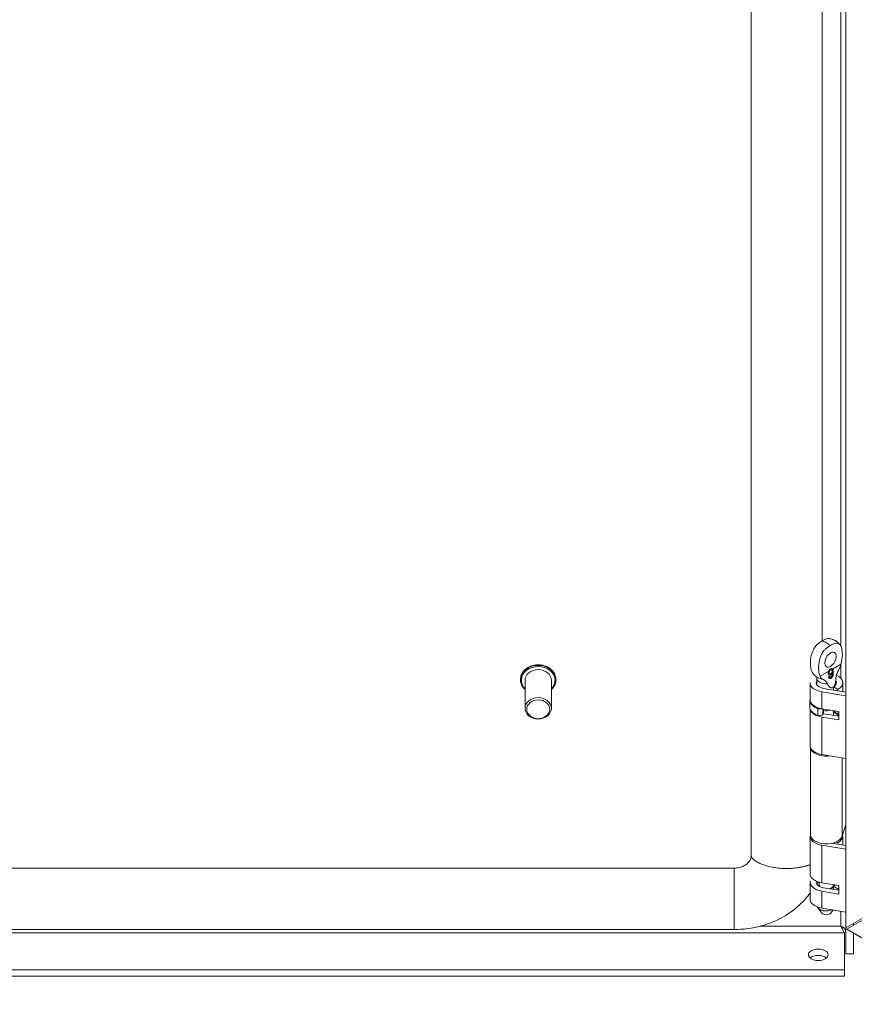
# Model space of a CAD drawing. Header units: inches. Extents: x 2 to 122, y 2 to 77.
# Tile 10 of 14: x 93.86 to 98.12, y 66.69 to 71.71. Entities that reach past the tile are written whole.
import ezdxf

# ---------------------------------------------------------------- set-up
doc = ezdxf.new("R2010")
doc.units = ezdxf.units.IN
doc.header["$LTSCALE"] = 7.5
doc.header["$MEASUREMENT"] = 0
doc.layers.add('Visible (ANSI)', color=7, linetype='Continuous', lineweight=5)
doc.layers.add('Visible Narrow (ANSI)', color=7, linetype='Continuous', lineweight=5)

msp = doc.modelspace()

# ---------------------------------------------------------------- linework, layer by layer
at = {"layer": 'Visible (ANSI)'}
for p, q in [((98.07426, 67.08287), (98.07426, 75.26524)), ((97.59223, 75.20509), (97.59223, 67.4507)), ((97.95266, 74.15771), (97.95266, 68.54493)), ((98.07345, 68.32142), (98.07345, 74.1442)), ((97.99621, 68.39755), (97.99659, 68.39733)), ((98.00173, 68.39824), (98.00211, 68.39802)), ((98.00926, 68.38892), (98.01008, 68.38845)), ((96.41568, 68.34671), (96.41568, 68.34872)), ((96.43898, 68.20141), (96.43898, 68.34424)), ((96.57291, 68.20141), (96.57291, 68.34424)), ((96.59622, 68.34671), (96.59622, 68.34872)), ((97.92672, 68.3538), (97.92672, 68.3213)), ((97.98864, 68.38333), (97.98916, 68.38303)), ((97.99085, 68.37754), (97.99171, 68.37704)), ((97.9909, 68.36217), (97.99318, 68.36085)), ((97.99505, 68.3725), (97.99647, 68.37167)), ((97.99528, 68.35732), (97.99858, 68.35541)), ((98.00435, 68.3837), (98.00532, 68.38314)), ((98.00509, 68.36801), (98.00767, 68.36652)), ((98.02315, 68.3538), (98.02315, 68.3213)), ((97.89162, 68.24592), (97.89162, 68.33203)), ((97.96069, 68.30335), (98.07426, 68.28454)), ((98.01147, 68.29494), (98.01147, 68.31093)), ((98.03384, 68.29802), (98.01147, 68.31093)), ((98.03384, 68.29124), (98.03384, 68.29802)), ((98.05824, 68.28719), (98.05824, 68.33203)), ((98.07345, 68.28468), (98.07345, 68.32142)), ((98.07426, 68.32142), (98.07345, 68.32142)), ((97.89057, 68.24169), (97.89057, 68.20725)), ((98.07426, 68.26554), (97.95196, 68.28579)), ((97.89162, 68.01185), (97.89162, 68.19957)), ((98.03917, 68.18525), (97.95196, 68.19969)), ((97.96059, 68.19826), (97.96059, 68.17975)), ((98.03917, 68.14219), (97.95196, 68.15664)), ((97.95691, 68.17098), (97.95994, 68.17706)), ((97.96069, 68.1742), (98.03917, 68.1612)), ((98.01147, 68.16578), (98.01147, 68.18178)), ((98.03384, 68.16886), (98.01147, 68.18178)), ((98.01271, 68.18466), (98.02032, 68.1801)), ((98.03384, 68.16208), (98.03384, 68.16886)), ((98.03917, 68.14219), (98.03917, 68.18525)), ((97.89321, 67.55869), (97.89321, 68.00252)), ((98.07426, 67.94536), (97.95196, 67.96561)), ((98.07345, 67.50259), (98.07345, 67.94549)), ((98.07345, 67.60952), (98.05542, 67.5505)), ((97.89162, 67.35891), (97.89162, 67.54994)), ((98.05824, 67.50511), (98.05824, 67.54994)), ((98.07426, 67.48345), (97.95196, 67.50371)), ((98.00269, 67.51431), (98.07426, 67.50245)), ((98.01147, 67.51285), (98.01147, 67.51648)), ((98.03384, 67.51593), (98.02465, 67.52124)), ((98.03384, 67.50915), (98.03384, 67.51593)), ((97.50459, 67.38734), (90.1503, 67.38734)), ((97.89162, 67.22976), (97.89162, 67.31586)), ((97.93802, 67.30191), (97.93802, 67.31579)), ((98.03917, 67.29824), (97.95196, 67.31268)), ((97.96069, 67.28719), (98.03917, 67.27419)), ((98.01147, 67.27877), (98.01147, 67.29477)), ((98.03384, 67.28185), (98.01147, 67.29477)), ((98.01184, 67.30191), (98.01184, 67.30276)), ((98.03917, 67.29824), (98.03917, 67.25518)), ((98.03917, 67.25518), (97.95196, 67.26963)), ((98.03384, 67.27507), (98.03384, 67.28185)), ((97.95195, 67.15821), (97.93092, 67.18536)), ((98.07426, 67.16327), (97.95196, 67.18352)), ((97.99792, 67.15821), (98.01007, 67.1739)), ((98.07345, 67.1461), (98.07345, 67.1634)), ((98.07345, 66.9506), (98.07345, 67.1461)), ((98.07426, 67.1461), (98.07345, 67.1461)), ((98.18136, 67.14471), (98.07426, 67.08287)), ((98.07844, 67.07562), (98.18555, 67.13746)), ((98.11309, 67.10529), (98.11309, 67.09563)), ((97.50459, 67.07423), (90.1503, 67.07423)), ((98.06753, 67.05684), (98.06753, 66.86844)), ((103.64935, 63.85925), (98.07844, 67.07562)), ((98.11309, 67.05562), (98.11309, 66.9506)), ((98.11309, 66.9506), (98.07345, 66.9506)), ((89.65419, 66.86844), (98.06753, 66.86844)), ((89.65419, 66.83607), (98.06753, 66.83607)), ((98.06753, 66.86844), (98.06753, 66.83607))]:
    msp.add_line(p, q, dxfattribs=at)
for centre, major_axis, ratio in [((97.99577, 68.44951), (0.02089, 0.03619), 0.5773503), ((96.50595, 68.20141), (-0.06696, 0), 0.8164966), ((96.50595, 68.19655), (-0.05855, 0), 0.8164966), ((97.9336, 66.94577), (-0.05036, 0), 0.5773503)]:
    msp.add_ellipse(centre, major_axis=major_axis, ratio=ratio, dxfattribs=at)
for centre, major_axis, ratio, start_param, end_param in [((97.9541, 68.47357), (-0.02089, -0.03619), 0.5773503, 1.4959707, 1.6456219), ((96.50595, 68.34424), (-0.06696, 0), 0.8164966, 3.1415927, 6.2831853), ((97.97493, 68.33203), (-0.05167, 0), 0.5773503, 5.9152201, 7.5746163), ((98.4075, 68.41441), (1.90047, 1.30685), 0.0856919, 1.7325561, 1.7351679), ((97.97493, 68.33203), (0.05167, 0), 0.5773503, 5.4977871, 6.6511505), ((97.97493, 68.33203), (0.08331, 0), 0.5773503, 5.4977871, 7.1939499), ((97.97493, 68.33203), (-0.08331, 0), 0.5773503, 6.272533, 7.5746163), ((97.97493, 68.24169), (-0.08436, 0), 0.5773503, 6.2803254, 7.3219361), ((97.97493, 68.24592), (-0.08331, 0), 0.5773503, 0, 1.291431), ((97.97493, 68.20725), (-0.08436, 0), 0.5773503, 0, 1.0387508), ((97.97493, 68.20287), (-0.08331, 0), 0.5773503, 0.0947473, 1.291431), ((97.9407, 68.20811), (0.01687, 0), 0.5773503, 4.1803434, 5.3026106), ((97.97493, 68.21011), (0.03691, 0), 0.5773503, 4.3132673, 5.3069391), ((98.02485, 68.19142), (-0.01687, 0), 0.5773503, 0.1053834, 0.7678323), ((97.9407, 68.17367), (0.01687, 0), 0.5773503, 4.1803434, 6.00382), ((97.97493, 68.20287), (0.05167, 0), 0.5773503, 4.3925838, 4.4330237), ((97.94372, 68.17975), (0.01687, 0), 0.5773503, 6.00382, 6.2831853), ((97.97493, 68.20287), (0.05167, 0), 0.5773503, 5.4977871, 5.5822345), ((98.03246, 68.18687), (-0.01687, 0), 0.5773503, 0.7678323, 1.9795676), ((97.97493, 68.20287), (-0.08331, 0), 0.5773503, 2.3561945, 2.4512617), ((97.97493, 68.01185), (-0.08331, 0), 0.5773503, 0, 1.291431), ((97.97493, 68.00528), (-0.08173, 0), 0.5773503, 0.0710766, 1.7742352), ((97.97493, 67.54994), (-0.08331, 0), 0.5773503, 6.272533, 7.5746163), ((97.97493, 67.55869), (0.08173, 0), 0.5773503, 3.1415927, 6.1086524), ((97.97493, 67.54994), (0.08331, 0), 0.5773503, 5.4977871, 6.428034), ((97.97493, 67.35891), (-0.08331, 0), 0.5773503, 0, 1.291431), ((97.97493, 67.31586), (-0.08331, 0), 0.5773503, 6.1458129, 7.5746163), ((97.97493, 67.31586), (-0.05167, 0), 0.5773503, 6.1149968, 7.5746163), ((97.97493, 67.30191), (-0.04821, 0), 0.5773503, 5.7139384, 6.1807595), ((97.97493, 67.30191), (-0.03691, 0), 0.5773503, 0, 0.4180801), ((97.97493, 67.30191), (0.03691, 0), 0.5773503, 5.1237259, 6.2831853), ((97.97493, 67.30191), (-0.04821, 0), 0.5773503, 2.231083, 2.4307853), ((97.97493, 67.31586), (0.05167, 0), 0.5773503, 5.4977871, 5.776757), ((97.97493, 67.31586), (-0.08331, 0), 0.5773503, 2.3561945, 2.4512617), ((97.97493, 67.22976), (-0.08331, 0), 0.5773503, 0, 1.291431), ((97.97493, 67.19672), (-0.04821, 0), 0.5773503, 0.2457377, 2.2346244), ((97.97493, 67.16415), (-0.02518, 0), 0.5773503, 0.4205343, 2.7210583), ((97.9336, 66.9134), (-0.05036, 0), 0.5773503, 3.7319507, 5.6928272)]:
    msp.add_ellipse(centre, major_axis=major_axis, ratio=ratio, start_param=start_param, end_param=end_param, dxfattribs=at)
for points, knots in [([(97.90092, 68.38881), (97.89627, 68.39929), (97.89376, 68.41381), (97.89342, 68.44226), (97.89473, 68.45634), (97.90032, 68.4801), (97.90368, 68.49026), (97.91195, 68.50694), (97.9161, 68.51352), (97.92436, 68.52348), (97.92784, 68.52694), (97.93493, 68.53306), (97.93849, 68.53573), (97.94595, 68.54088), (97.95015, 68.54349), (97.9541, 68.54577)], [0.000001, 0.000001, 0.000001, 0.000001, 0.24764231, 0.24764231, 0.44475493, 0.44475493, 0.58226224, 0.58226224, 0.6824244, 0.6824244, 0.75089321, 0.75089321, 0.81449653, 0.81449653, 0.8870615, 0.8870615, 0.8870615, 0.8870615]), ([(97.9541, 68.54577), (97.95806, 68.54806), (97.96227, 68.5503), (97.96974, 68.55377), (97.97329, 68.5552), (97.98038, 68.55727), (97.98387, 68.55783), (97.98793, 68.55761), (97.98862, 68.55754), (97.98929, 68.55744)], [0, 0, 0, 0, 0.07972919, 0.07972919, 0.14941101, 0.14941101, 0.22455738, 0.22455738, 0.24039333, 0.24039333, 0.24039333, 0.24039333]), ([(97.98929, 68.55744), (97.99828, 68.55611), (98.0071, 68.55349), (98.02319, 68.54572), (98.0307, 68.54043), (98.04023, 68.53084), (98.04315, 68.52737), (98.04576, 68.5237)], [0, 0, 0, 0, 0.1296956, 0.1296956, 0.25866625, 0.25866625, 0.32274267, 0.32274267, 0.32274267, 0.32274267]), ([(97.99577, 68.52172), (97.99181, 68.51943), (97.9876, 68.51681), (97.98013, 68.51165), (97.97658, 68.50898), (97.96949, 68.50286), (97.966, 68.4994), (97.95774, 68.48942), (97.95359, 68.48284), (97.94533, 68.46615), (97.94196, 68.45597), (97.93638, 68.43219), (97.93508, 68.4181), (97.93545, 68.38968), (97.93795, 68.3752), (97.94259, 68.36475)], [0, 0, 0, 0, 0.07972919, 0.07972919, 0.14941101, 0.14941101, 0.22455738, 0.22455738, 0.33443358, 0.33443358, 0.48535875, 0.48535875, 0.70174031, 0.70174031, 0.97261598, 0.97261598, 0.97261598, 0.97261598]), ([(98.04895, 68.42616), (98.0536, 68.44201), (98.0561, 68.45942), (98.05645, 68.48827), (98.05514, 68.50084), (98.04955, 68.51814), (98.04619, 68.52442), (98.03792, 68.53155), (98.03377, 68.53334), (98.02551, 68.53376), (98.02203, 68.5332), (98.01494, 68.53113), (98.01138, 68.5297), (98.00392, 68.52623), (97.99972, 68.524), (97.99577, 68.52172)], [0.000001, 0.000001, 0.000001, 0.000001, 0.24764231, 0.24764231, 0.44475493, 0.44475493, 0.58226224, 0.58226224, 0.6824244, 0.6824244, 0.75089321, 0.75089321, 0.81449653, 0.81449653, 0.8870615, 0.8870615, 0.8870615, 0.8870615]), ([(96.41568, 68.34872), (96.41568, 68.35659), (96.4172, 68.36445), (96.42313, 68.37941), (96.42755, 68.3865), (96.43887, 68.39923), (96.4458, 68.40486), (96.46149, 68.41406), (96.47026, 68.41761), (96.48872, 68.42228), (96.49841, 68.42338), (96.51774, 68.42301), (96.52737, 68.42153), (96.54558, 68.41614), (96.55416, 68.41222), (96.56939, 68.40234), (96.57604, 68.39638), (96.58667, 68.38303), (96.59068, 68.37565), (96.59519, 68.36167), (96.59622, 68.3552), (96.59622, 68.34872)], [6.1965301, 6.1965301, 6.1965301, 6.1965301, 6.5092859, 6.5092859, 6.8245321, 6.8245321, 7.1443282, 7.1443282, 7.4671163, 7.4671163, 7.7910535, 7.7910535, 8.1152221, 8.1152221, 8.4390671, 8.4390671, 8.7615414, 8.7615414, 9.0806524, 9.0806524, 9.3381227, 9.3381227, 9.3381227, 9.3381227]), ([(97.98609, 68.38987), (97.98595, 68.38949), (97.9858, 68.38912), (97.98567, 68.38874), (97.98541, 68.388), (97.98519, 68.38725), (97.985, 68.38652), (97.98486, 68.38596), (97.98474, 68.3854), (97.98463, 68.38485), (97.9846, 68.38467), (97.98457, 68.3845), (97.98454, 68.38432), (97.98443, 68.38367), (97.98435, 68.38302), (97.98431, 68.38238), (97.9843, 68.38231), (97.9843, 68.38223), (97.98429, 68.38215), (97.98425, 68.38143), (97.98425, 68.38072), (97.98425, 68.38001)], [0, 0, 0, 0, 0.00005781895, 0.00005781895, 0.00005781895, 0.00017303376, 0.00017303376, 0.00017303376, 0.00026011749, 0.00026011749, 0.00026011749, 0.0002877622, 0.0002877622, 0.0002877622, 0.00039017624, 0.00039017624, 0.00039017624, 0.00040276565, 0.00040276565, 0.00040276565, 0.00052023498, 0.00052023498, 0.00052023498, 0.00052023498]), ([(97.99622, 68.40222), (97.99593, 68.40205), (97.99536, 68.40171), (97.99452, 68.40114), (97.99371, 68.40052), (97.99292, 68.39985), (97.99215, 68.39914), (97.9914, 68.39838), (97.99068, 68.39757), (97.98998, 68.39673), (97.98932, 68.39583), (97.98868, 68.39492), (97.98809, 68.39396), (97.98752, 68.39298), (97.98701, 68.39196), (97.98652, 68.39092), (97.98623, 68.39022), (97.98609, 68.38987)], [0, 0, 0, 0, 0.04304327, 0.08509444, 0.12633761, 0.16696786, 0.20707714, 0.24696131, 0.28683438, 0.32672411, 0.36668223, 0.40617594, 0.44589696, 0.48583106, 0.52646131, 0.56741719, 0.6084946, 0.6084946, 0.6084946, 0.6084946]), ([(97.99621, 68.39755), (97.99594, 68.39739), (97.9954, 68.39706), (97.99462, 68.39648), (97.99387, 68.39585), (97.99317, 68.39514), (97.9925, 68.39439), (97.99187, 68.39357), (97.99128, 68.39269), (97.99074, 68.39175), (97.99025, 68.39077), (97.98982, 68.38977), (97.98944, 68.38874), (97.98916, 68.3877), (97.98892, 68.38663), (97.98875, 68.38554), (97.98865, 68.38443), (97.98864, 68.3837), (97.98864, 68.38333)], [0, 0, 0, 0, 0.0639664, 0.1248567, 0.1843878, 0.2421926, 0.2998832, 0.3570429, 0.415705, 0.4752451, 0.5354966, 0.5962814, 0.6577198, 0.7210447, 0.7862561, 0.8538308, 0.9253162, 1, 1, 1, 1]), ([(97.98916, 68.38303), (97.98912, 68.38508), (97.9894, 68.3869), (97.9901, 68.38936), (97.99053, 68.39032), (97.99118, 68.39166), (97.99168, 68.39255), (97.99237, 68.39349)], [-0.047860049, -0.047860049, -0.047860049, -0.047860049, -0.030658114, -0.030658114, -0.016728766, -0.016728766, -0.000001, -0.000001, -0.000001, -0.000001]), ([(97.99237, 68.39349), (97.99254, 68.39372), (97.99292, 68.39421), (97.99355, 68.39492), (97.99425, 68.39563), (97.995, 68.39626), (97.99578, 68.39684), (97.99632, 68.39717), (97.99659, 68.39733)], [0.65297781, 0.65297781, 0.65297781, 0.65297781, 0.70011679, 0.75780737, 0.8156122, 0.87514329, 0.93603362, 1, 1, 1, 1]), ([(98.00173, 68.39824), (98.00158, 68.39833), (98.00116, 68.39853), (98.00041, 68.39872), (97.99946, 68.39872), (97.99844, 68.39855), (97.99735, 68.39816), (97.9966, 68.39776), (97.99621, 68.39755)], [0.54557321, 0.54557321, 0.54557321, 0.54557321, 0.59358734, 0.67253869, 0.7518103, 0.83145254, 0.91380237, 1, 1, 1, 1]), ([(98.00689, 68.40188), (98.00685, 68.40193), (98.00655, 68.40229), (98.00593, 68.40288), (98.00496, 68.40349), (98.00391, 68.4039), (98.0028, 68.40411), (98.00161, 68.40413), (98.00036, 68.40394), (97.99904, 68.40357), (97.99765, 68.403), (97.9967, 68.40248), (97.99622, 68.40222)], [-0.48789357, -0.48789357, -0.48789357, -0.48789357, -0.4792585, -0.42310934, -0.36916819, -0.31650344, -0.26514252, -0.21417666, -0.16252675, -0.11012605, -0.05615308, 0, 0, 0, 0]), ([(97.99659, 68.39733), (97.99698, 68.39754), (97.99773, 68.39795), (97.99882, 68.39834), (97.99984, 68.39851), (98.00053, 68.3985), (98.00088, 68.39845), (98.00094, 68.39844)], [0, 0, 0, 0, 0.08619763, 0.16854746, 0.2481897, 0.32746131, 0.34196874, 0.34196874, 0.34196874, 0.34196874]), ([(98.00488, 68.3918), (98.00489, 68.39084), (98.00487, 68.38985), (98.00459, 68.38818), (98.00437, 68.38709), (98.00353, 68.38493), (98.00326, 68.38437), (98.00242, 68.3828), (98.00166, 68.38155), (97.99995, 68.37969), (97.99946, 68.37926), (97.99834, 68.37835), (97.99795, 68.37812), (97.99742, 68.3778)], [-0.089104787, -0.089104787, -0.089104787, -0.089104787, -0.057281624, -0.057281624, -0.04012834, -0.04012834, -0.031722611, -0.031722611, -0.017513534, -0.017513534, -0.010674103, -0.010674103, 0, 0, 0, 0]), ([(98.00094, 68.39844), (98.0017, 68.39831), (98.00223, 68.39799), (98.00306, 68.3973), (98.00346, 68.3968), (98.00412, 68.39561), (98.0044, 68.39489), (98.00484, 68.39306), (98.00486, 68.39217), (98.00488, 68.3918)], [-0.019453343, -0.019453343, -0.019453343, -0.019453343, -0.015764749, -0.015764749, -0.011213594, -0.011213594, -0.006427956, -0.006427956, 0, 0, 0, 0]), ([(98.00507, 68.40339), (98.00523, 68.40329), (98.0057, 68.40296), (98.00644, 68.40226), (98.00721, 68.40116), (98.00784, 68.39976), (98.00837, 68.39812), (98.00876, 68.3962), (98.00907, 68.39403), (98.00923, 68.39157), (98.00925, 68.38982), (98.00926, 68.38892)], [0.39729527, 0.39729527, 0.39729527, 0.39729527, 0.42310934, 0.4792585, 0.5388169, 0.6019843, 0.67012645, 0.74364697, 0.82284452, 0.90826736, 1, 1, 1, 1]), ([(98.00926, 68.38892), (98.00926, 68.3884), (98.00925, 68.38737), (98.00921, 68.38583), (98.00912, 68.38433), (98.00901, 68.38286), (98.00886, 68.38143), (98.00869, 68.38004), (98.00847, 68.37867), (98.00823, 68.37735), (98.00795, 68.37606), (98.00765, 68.3748), (98.0073, 68.37358), (98.00693, 68.3724), (98.00652, 68.37125), (98.00609, 68.37014), (98.00561, 68.36906), (98.00526, 68.36836), (98.00509, 68.36801)], [0, 0, 0, 0, 0.0800278, 0.1578249, 0.2325589, 0.3047204, 0.3743687, 0.4415697, 0.5060389, 0.5686784, 0.628697, 0.6870726, 0.7432207, 0.7975576, 0.8502252, 0.9013796, 0.9510702, 1, 1, 1, 1]), ([(98.01008, 68.38845), (98.00996, 68.3901), (98.00986, 68.39274), (98.00896, 68.39723), (98.00867, 68.39832), (98.00782, 68.40052), (98.00738, 68.40128), (98.00689, 68.40188)], [-0.079694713, -0.079694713, -0.079694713, -0.079694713, -0.035522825, -0.035522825, -0.018031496, -0.018031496, -0.000001, -0.000001, -0.000001, -0.000001]), ([(98.00767, 68.36652), (98.00787, 68.36704), (98.00823, 68.36793), (98.00881, 68.37), (98.00905, 68.3709), (98.00962, 68.37378), (98.00987, 68.37548), (98.01048, 68.38335), (98.01016, 68.38683), (98.01008, 68.38845)], [-0.067714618, -0.067714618, -0.067714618, -0.067714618, -0.048195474, -0.048195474, -0.039040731, -0.039040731, -0.027336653, -0.027336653, 0, 0, 0, 0]), ([(98.03638, 68.39501), (98.03261, 68.38844), (98.02947, 68.38129), (98.02475, 68.36624), (98.02317, 68.35815), (98.02285, 68.35071)], [0.55567071, 0.55567071, 0.55567071, 0.55567071, 0.64256103, 0.64256103, 0.73166813, 0.73166813, 0.73166813, 0.73166813]), ([(98.03638, 68.39501), (98.0392, 68.3999), (98.04157, 68.40512), (98.04568, 68.41564), (98.04743, 68.42097), (98.04895, 68.42616)], [0, 0, 0, 0, 0.0808847, 0.0808847, 0.16188274, 0.16188274, 0.16188274, 0.16188274]), ([(96.43898, 68.29673), (96.43589, 68.29956), (96.43306, 68.30258), (96.42522, 68.31241), (96.42122, 68.31978), (96.41671, 68.33376), (96.41568, 68.34024), (96.41568, 68.34671)], [5.46659669, 5.46659669, 5.46659669, 5.46659669, 5.61994876, 5.61994876, 5.93905977, 5.93905977, 6.19653009, 6.19653009, 6.19653009, 6.19653009]), ([(96.59622, 68.34671), (96.59622, 68.33885), (96.59469, 68.33098), (96.58877, 68.31603), (96.58435, 68.30894), (96.57691, 68.30057), (96.57497, 68.29861), (96.57291, 68.29673)], [3.05493744, 3.05493744, 3.05493744, 3.05493744, 3.36769325, 3.36769325, 3.68293946, 3.68293946, 3.78487084, 3.78487084, 3.78487084, 3.78487084]), ([(97.92983, 68.35859), (97.92247, 68.36281), (97.91562, 68.36848), (97.9081, 68.37725), (97.90636, 68.37951), (97.90475, 68.38183)], [0, 0, 0, 0, 0.12442492, 0.12442492, 0.16468723, 0.16468723, 0.16468723, 0.16468723]), ([(97.92497, 68.36163), (97.9253, 68.36099), (97.92572, 68.36002), (97.92645, 68.35736), (97.92672, 68.35558), (97.92672, 68.3538)], [5.20510284, 5.20510284, 5.20510284, 5.20510284, 5.34016592, 5.34016592, 5.49778714, 5.49778714, 5.49778714, 5.49778714]), ([(97.94259, 68.36475), (97.9441, 68.36134), (97.94606, 68.35817), (97.95091, 68.35282), (97.95383, 68.35063), (97.9572, 68.34929)], [0.000001, 0.000001, 0.000001, 0.000001, 0.0806356, 0.0806356, 0.16222272, 0.16222272, 0.16222272, 0.16222272]), ([(97.98028, 68.32613), (97.97756, 68.33146), (97.97405, 68.33631), (97.96641, 68.34416), (97.96206, 68.34735), (97.9572, 68.34929)], [1.08047199, 1.08047199, 1.08047199, 1.08047199, 1.17498126, 1.17498126, 1.27110631, 1.27110631, 1.27110631, 1.27110631]), ([(97.98425, 68.38001), (97.98433, 68.37858), (97.98447, 68.37669), (97.98565, 68.37385), (97.98637, 68.37248), (97.98842, 68.37102), (97.98965, 68.37028), (97.99239, 68.37017), (97.99319, 68.37034), (97.99492, 68.37083), (97.99571, 68.37126), (97.99647, 68.37167)], [-0.17635242, -0.17635242, -0.17635242, -0.17635242, -0.08848702, -0.08848702, -0.04424565, -0.04424565, -0.02540597, -0.02540597, -0.01539931, -0.01539931, 0, 0, 0, 0]), ([(97.98604, 68.36122), (97.98639, 68.35979), (97.98682, 68.35834), (97.98869, 68.35539), (97.98984, 68.35469), (97.99198, 68.35367), (97.99324, 68.35369), (97.99503, 68.35391), (97.9958, 68.35414), (97.99726, 68.35468), (97.9979, 68.35504), (97.99858, 68.35541)], [-0.044552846, -0.044552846, -0.044552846, -0.044552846, -0.039885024, -0.039885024, -0.03427933, -0.03427933, -0.022874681, -0.022874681, -0.013634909, -0.013634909, 0, 0, 0, 0]), ([(97.99505, 68.3725), (97.99466, 68.37229), (97.9939, 68.37187), (97.99279, 68.37141), (97.99172, 68.37112), (97.99068, 68.37096), (97.9897, 68.37096), (97.98876, 68.3711), (97.98814, 68.37132), (97.98782, 68.37146), (97.98779, 68.37147)], [0, 0, 0, 0, 0.06135002, 0.12120862, 0.17987155, 0.23777988, 0.29624758, 0.3551887, 0.41567699, 0.42241825, 0.42241825, 0.42241825, 0.42241825]), ([(97.98864, 68.38333), (97.98864, 68.38298), (97.98865, 68.38229), (97.98876, 68.38134), (97.98891, 68.38047), (97.98915, 68.37971), (97.98944, 68.37903), (97.98979, 68.37846), (97.99022, 68.37798), (97.99059, 68.3777), (97.99081, 68.37756), (97.99085, 68.37754)], [0, 0, 0, 0, 0.07220265, 0.1412014, 0.20736409, 0.27014738, 0.33167687, 0.39085764, 0.44973516, 0.50902581, 0.52368903, 0.52368903, 0.52368903, 0.52368903]), ([(97.99528, 68.35732), (97.9949, 68.35711), (97.99417, 68.3567), (97.99309, 68.35622), (97.99207, 68.35587), (97.9911, 68.35564), (97.99018, 68.35554), (97.98939, 68.35555), (97.98892, 68.35562), (97.98873, 68.35566)], [0, 0, 0, 0, 0.06849927, 0.13457234, 0.19820789, 0.25978371, 0.31995086, 0.37950832, 0.42184452, 0.42184452, 0.42184452, 0.42184452]), ([(97.99742, 68.3778), (97.99692, 68.37752), (97.99635, 68.3772), (97.99493, 68.37672), (97.99435, 68.37658), (97.99279, 68.37654), (97.99209, 68.37678), (97.99063, 68.37775), (97.99018, 68.37854), (97.98921, 68.38079), (97.98919, 68.38232), (97.98916, 68.38303)], [-0.026415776, -0.026415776, -0.026415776, -0.026415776, -0.023161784, -0.023161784, -0.020852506, -0.020852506, -0.017288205, -0.017288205, -0.012214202, -0.012214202, 0, 0, 0, 0]), ([(97.98971, 68.36382), (97.98976, 68.36368), (97.98996, 68.36327), (97.99032, 68.36266), (97.99072, 68.36232), (97.9909, 68.36217)], [0.45570646, 0.45570646, 0.45570646, 0.45570646, 0.56433071, 0.79620394, 1, 1, 1, 1]), ([(97.99318, 68.36085), (97.99283, 68.36113), (97.99239, 68.36143), (97.99136, 68.36328), (97.99113, 68.36397), (97.99089, 68.36466)], [-0.031392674, -0.031392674, -0.031392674, -0.031392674, -0.013425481, -0.013425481, 0, 0, 0, 0]), ([(97.99817, 68.36112), (97.99759, 68.36081), (97.99669, 68.36032), (97.99441, 68.36019), (97.9937, 68.36056), (97.99318, 68.36085)], [-0.025947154, -0.025947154, -0.025947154, -0.025947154, -0.012800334, -0.012800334, 0, 0, 0, 0]), ([(98.00435, 68.3837), (98.00406, 68.38306), (98.0035, 68.38182), (98.0025, 68.38003), (98.0014, 68.37839), (98.00021, 68.37689), (97.99897, 68.37554), (97.99769, 68.37436), (97.99638, 68.37331), (97.99549, 68.37277), (97.99505, 68.3725)], [0, 0, 0, 0, 0.1355168, 0.2652824, 0.3913996, 0.5160666, 0.6389878, 0.7594703, 0.8788778, 1, 1, 1, 1]), ([(98.00509, 68.36801), (98.00478, 68.36743), (98.00417, 68.36628), (98.00313, 68.36466), (98.00202, 68.36314), (98.00082, 68.36175), (97.99954, 68.36046), (97.99819, 68.35928), (97.99676, 68.35822), (97.99578, 68.35762), (97.99528, 68.35732)], [0, 0, 0, 0, 0.1256253, 0.2476191, 0.3685283, 0.4881037, 0.6098783, 0.7353819, 0.8644479, 1, 1, 1, 1]), ([(97.99647, 68.37167), (97.9973, 68.37218), (97.99805, 68.37264), (97.99988, 68.37431), (98.00072, 68.37515), (98.00224, 68.37712), (98.003, 68.3782), (98.00447, 68.38096), (98.00489, 68.38206), (98.00532, 68.38314)], [-0.10502589, -0.10502589, -0.10502589, -0.10502589, -0.06000833, -0.06000833, -0.03386501, -0.03386501, -0.01658624, -0.01658624, 0, 0, 0, 0]), ([(98.00218, 68.36495), (98.0016, 68.36416), (98.00115, 68.36355), (97.99943, 68.3619), (97.99888, 68.36156), (97.99817, 68.36112)], [-0.028622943, -0.028622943, -0.028622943, -0.028622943, -0.01431655, -0.01431655, 0, 0, 0, 0]), ([(97.99858, 68.35541), (97.99969, 68.3561), (98.00173, 68.35733), (98.00464, 68.36083), (98.00534, 68.36185), (98.00679, 68.3644), (98.00721, 68.36542), (98.00767, 68.36652)], [-0.067862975, -0.067862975, -0.067862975, -0.067862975, -0.031077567, -0.031077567, -0.016933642, -0.016933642, 0, 0, 0, 0]), ([(98.00532, 68.38314), (98.0055, 68.37964), (98.00549, 68.37657), (98.00501, 68.37275), (98.00465, 68.37113), (98.00393, 68.36878), (98.00365, 68.36799), (98.00294, 68.36632), (98.00258, 68.36568), (98.00218, 68.36495)], [-0.072290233, -0.072290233, -0.072290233, -0.072290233, -0.042326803, -0.042326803, -0.022224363, -0.022224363, -0.012034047, -0.012034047, 0, 0, 0, 0]), ([(98.01459, 68.3129), (98.01472, 68.31309), (98.01484, 68.31328), (98.01661, 68.3161), (98.01788, 68.31922), (98.02114, 68.32964), (98.022, 68.33723), (98.02266, 68.34683), (98.02277, 68.34877), (98.02285, 68.35071)], [-0.49511409, -0.49511409, -0.49511409, -0.49511409, -0.49189433, -0.49189433, -0.44714232, -0.44714232, -0.33535674, -0.33535674, -0.30714233, -0.30714233, -0.30714233, -0.30714233]), ([(98.02315, 68.3538), (98.02315, 68.35395), (98.02315, 68.3541), (98.02316, 68.3544), (98.02316, 68.35455), (98.02318, 68.35484), (98.02318, 68.35499), (98.0232, 68.35529), (98.02322, 68.35544), (98.02324, 68.35573), (98.02326, 68.35588), (98.02328, 68.35602)], [2.35619449, 2.35619449, 2.35619449, 2.35619449, 2.369429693, 2.369429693, 2.382664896, 2.382664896, 2.395900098, 2.395900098, 2.409135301, 2.409135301, 2.422370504, 2.422370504, 2.422370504, 2.422370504]), ([(97.98028, 68.32613), (97.98102, 68.32467), (97.98181, 68.32324), (97.98593, 68.3164), (97.9898, 68.31154), (97.99696, 68.30714), (97.99936, 68.30614), (98.00428, 68.30562), (98.0068, 68.30613), (98.00987, 68.3079), (98.01069, 68.30851), (98.01147, 68.30922)], [-0.76615035, -0.76615035, -0.76615035, -0.76615035, -0.73793593, -0.73793593, -0.62615035, -0.62615035, -0.58139834, -0.58139834, -0.53664634, -0.53664634, -0.5196889, -0.5196889, -0.5196889, -0.5196889]), ([(97.50459, 67.38734), (97.51351, 67.38734), (97.52254, 67.38838), (97.53931, 67.39232), (97.54727, 67.39522), (97.56147, 67.40244), (97.56784, 67.40686), (97.5785, 67.41659), (97.5828, 67.42203), (97.58921, 67.43343), (97.59116, 67.43948), (97.59212, 67.4471), (97.59223, 67.44891), (97.59223, 67.4507)], [0, 0, 0, 0, 0.12687693, 0.12687693, 0.2517198, 0.2517198, 0.37856939, 0.37856939, 0.51063863, 0.51063863, 0.65481356, 0.65481356, 0.70025923, 0.70025923, 0.70025923, 0.70025923]), ([(97.89162, 67.26135), (97.88393, 67.25025), (97.87559, 67.2395), (97.83924, 67.19759), (97.80561, 67.16938), (97.73006, 67.12308), (97.68706, 67.10469), (97.59806, 67.08046), (97.55106, 67.07423), (97.50459, 67.07423)], [1.0911152, 1.0911152, 1.0911152, 1.0911152, 1.3028573, 1.3028573, 1.9526093, 1.9526093, 2.6182294, 2.6182294, 3.2792593, 3.2792593, 3.2792593, 3.2792593]), ([(98.04834, 67.09184), (98.05916, 67.08754), (98.06952, 67.07873), (98.07249, 67.06842), (98.07312, 67.06621), (98.07345, 67.06394), (98.07345, 67.06167)], [0, 0, 0, 0, 1.2930644, 1.2930644, 1.2930644, 1.5707963, 1.5707963, 1.5707963, 1.5707963]), ([(98.04834, 67.09184), (98.0536, 67.08301), (98.05887, 67.07003), (98.06414, 67.0616), (98.06527, 67.05979), (98.0664, 67.05818), (98.06753, 67.05684)], [0, 0, 0, 0, 1.2930644, 1.2930644, 1.2930644, 1.5707963, 1.5707963, 1.5707963, 1.5707963]), ([(98.05586, 67.07735), (98.05559, 67.07875), (98.05533, 67.08015), (98.05506, 67.08156), (98.05456, 67.0842), (98.05406, 67.08683), (98.05356, 67.08943)], [0.95531662, 0.95531662, 0.95531662, 0.95531662, 1.02040211, 1.02040211, 1.02040211, 1.14311605, 1.14311605, 1.14311605, 1.14311605])]:
    msp.add_open_spline(points, degree=3, knots=knots, dxfattribs=at)
msp.add_open_spline([(97.90475, 68.38183), (97.90332, 68.38388), (97.90206, 68.38624), (97.90092, 68.38881)], degree=3, dxfattribs=at)
at = {"layer": 'Visible Narrow (ANSI)'}
for p, q in [((98.04834, 68.51951), (98.04834, 74.1679)), ((97.94259, 68.36475), (97.98609, 68.38987)), ((97.99237, 68.39349), (98.00094, 68.39844)), ((98.00689, 68.40188), (98.04895, 68.42616)), ((98.04834, 68.35478), (98.04834, 68.4241)), ((97.95196, 68.19969), (97.95196, 68.28579)), ((97.93214, 68.16527), (97.93214, 68.19971)), ((97.95691, 68.19887), (97.95691, 68.17098)), ((97.95994, 68.17706), (97.95994, 68.19837)), ((98.01271, 68.18963), (98.01271, 68.18466)), ((98.02032, 68.1801), (98.02032, 68.18837)), ((97.95196, 67.96561), (97.95196, 68.15664)), ((98.05542, 67.5505), (98.05542, 67.94848)), ((97.95196, 67.31268), (97.95196, 67.50371)), ((97.50459, 67.38734), (97.50459, 67.07423)), ((97.95196, 67.18352), (97.95196, 67.26963)), ((98.04834, 67.09184), (98.04834, 67.16756)), ((97.63985, 67.09184), (98.04834, 67.09184)), ((98.06753, 67.05684), (89.65419, 67.05684))]:
    msp.add_line(p, q, dxfattribs=at)
for centre, major_axis, ratio, start_param, end_param in [((96.50595, 68.34424), (-0.08598, 0), 0.8164966, 2.4635726, 6.9612053), ((96.50595, 68.34671), (-0.09027, 0), 0.8164966, 3.1415927, 6.2831853), ((96.50595, 68.34872), (-0.09027, 0), 0.8164966, 3.1415927, 6.2831853), ((97.97493, 68.3538), (-0.04821, 0), 0.5773503, 0, 1.6818166), ((97.97493, 68.38477), (0.06396, 0), 0.5773503, 3.9296988, 4.4314637), ((97.97493, 68.3538), (0.04821, 0), 0.5773503, 6.172165, 6.2831853)]:
    msp.add_ellipse(centre, major_axis=major_axis, ratio=ratio, start_param=start_param, end_param=end_param, dxfattribs=at)
for points in [[(97.9541, 68.54577), (97.96074, 68.54304), (97.96786, 68.53907), (97.97493, 68.53499)], [(97.99577, 68.52172), (97.98912, 68.52666), (97.98201, 68.5309), (97.97493, 68.53499)]]:
    msp.add_open_spline(points, degree=3, dxfattribs=at)
msp.add_open_spline([(97.59223, 67.4507), (97.59223, 67.43712), (97.62581, 67.40483), (97.73313, 67.37269), (97.84044, 67.38768), (97.88614, 67.40249), (97.89162, 67.40443)], degree=4, knots=[-0.84694291, -0.84694291, -0.84694291, -0.84694291, -0.84694291, -0.625, -0.375, -0.33911738, -0.33911738, -0.33911738, -0.33911738, -0.33911738], dxfattribs=at)

doc.saveas('drawing.dxf')
